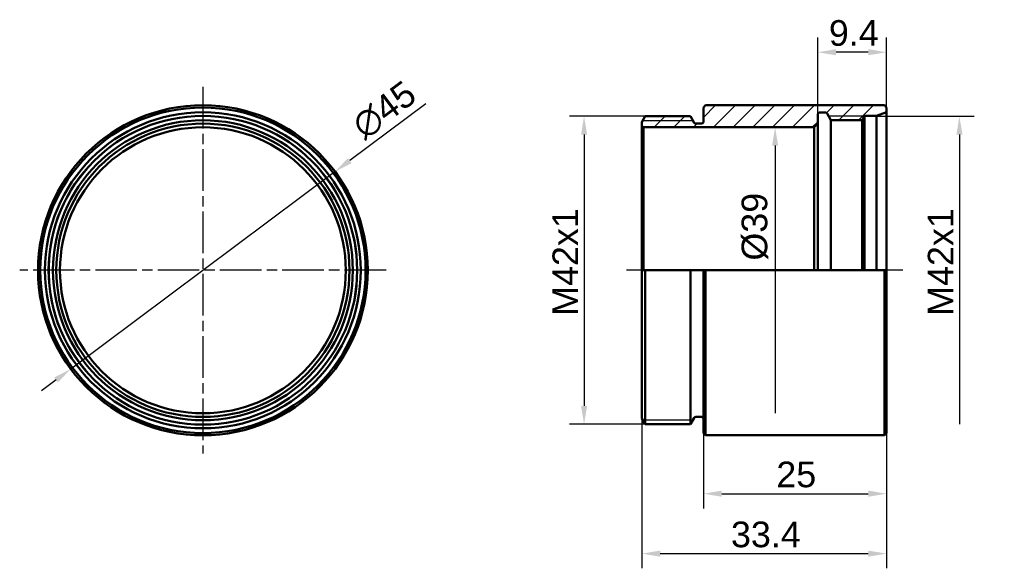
# Model space of a CAD drawing. Header units: millimetres. Extents: x 23 to 157, y 41 to 116.
import ezdxf

# ---------------------------------------------------------------- set-up
doc = ezdxf.new("R2010")
doc.units = ezdxf.units.MM
doc.linetypes.add('CHAIN', pattern=[0.3543, 0.2362, -0.0295, 0.0591, -0.0295])
for name, color, linetype, lineweight in [('Bemaßungen(DIN)', 179, 'Continuous', 25), ('Gewinde(DIN)', 179, 'Continuous', 25), ('Mittellinie(DIN)', 179, 'CHAIN', 25), ('Mittelpunktmarkierung(DIN)', 179, 'Continuous', 25), ('Schraffur', 179, 'Continuous', 9), ('Sichtbare Kanten(DIN)', 179, 'Continuous', 50)]:
    doc.layers.add(name, color=color, linetype=linetype, lineweight=lineweight)
doc.styles.add('STANDARD-BSI~0', font='arial.ttf')
doc.dimstyles.new('Katalogzeichnungen', dxfattribs={"dimtxt": 3.5, "dimasz": 2.5, "dimexe": 2, "dimexo": 0, "dimgap": 0.8, "dimtad": 1, "dimrnd": 1e-08, "dimdsep": 46, "dimtxsty": 'STANDARD-BSI~0', "dimcen": 0.09, "dimdle": 10, "dimclrd": 250, "dimclre": 250, "dimclrt": 250, "dimazin": 2, "dimtfac": 1, "dimtmove": 0, "dimatfit": 3, "dimfxl": 1, "dimtolj": 1, "dimtzin": 0, "dimlwd": 25, "dimlwe": 25, "dimarcsym": 0})

# ---------------------------------------------------------------- blocks, each defined once
blk = doc.blocks.new('*D5')
at = {"layer": 'Bemaßungen(DIN)', "color": 250, "linetype": 'Continuous', "lineweight": 25}
for p, q in [((108.02, 102.66), (97.67, 102.66)), ((99.67, 100.16), (99.67, 63.16)), ((108.02, 60.66), (97.67, 60.66))]:
    blk.add_line(p, q, dxfattribs=at)
at = {"layer": 'Bemaßungen(DIN)', "color": 250, "linetype": 'Continuous'}
for points in [[(99.26, 100.16), (100.09, 100.16), (99.67, 102.66)], [(99.26, 63.16), (100.09, 63.16), (99.67, 60.66)]]:
    blk.add_solid(points, dxfattribs=at)
at = {"layer": 'Defpoints', "color": 0, "linetype": 'Continuous'}
for p in [(108.02, 102.66), (99.67, 60.66), (108.02, 60.66)]:
    blk.add_point(p, dxfattribs=at)
at = {"layer": 'Bemaßungen(DIN)', "color": 250, "linetype": 'Continuous', "lineweight": 25, "insert": (95.36, 74.09), "char_height": 3.5, "attachment_point": 1, "rotation": 90, "style": 'STANDARD-BSI~0'}
blk.add_mtext('\\A1; \\fArial|b0|i0;\\H3.5000;M42x1', dxfattribs=at)
blk = doc.blocks.new('*D6')
at = {"layer": 'Bemaßungen(DIN)', "color": 250, "linetype": 'Continuous', "lineweight": 25}
for p, q in [((137.93, 102.66), (152.89, 102.66)), ((150.89, 100.16), (150.89, 60.66))]:
    blk.add_line(p, q, dxfattribs=at)
at = {"layer": 'Bemaßungen(DIN)', "color": 250, "linetype": 'Continuous'}
blk.add_solid([(150.48, 100.16), (151.31, 100.16), (150.89, 102.66)], dxfattribs=at)
at = {"layer": 'Defpoints', "color": 0, "linetype": 'Continuous'}
for p in [(137.93, 102.66), (137.93, 60.66), (150.89, 60.66)]:
    blk.add_point(p, dxfattribs=at)
at = {"layer": 'Bemaßungen(DIN)', "color": 250, "linetype": 'Continuous', "lineweight": 25, "insert": (146.58, 74.09), "char_height": 3.5, "attachment_point": 1, "rotation": 90, "style": 'STANDARD-BSI~0'}
blk.add_mtext('\\A1; \\fArial|b0|i0;\\H3.5000;M42x1', dxfattribs=at)
blk = doc.blocks.new('_None')
blk = doc.blocks.new('*D8')
at = {"layer": 'Bemaßungen(DIN)', "color": 250, "linetype": 'Continuous', "lineweight": 25}
for p, q in [((78.07, 104.35), (67.69, 96.61)), ((29.62, 68.2), (65.68, 95.11)), ((27.62, 66.7), (25.61, 65.21))]:
    blk.add_line(p, q, dxfattribs=at)
at = {"layer": 'Bemaßungen(DIN)', "color": 250, "linetype": 'Continuous'}
for points in [[(67.44, 96.94), (67.94, 96.27), (65.68, 95.11)], [(27.37, 67.04), (27.87, 66.37), (29.62, 68.2)]]:
    blk.add_solid(points, dxfattribs=at)
at = {"layer": 'Defpoints', "color": 0, "linetype": 'Continuous'}
for p in [(65.68, 95.11), (29.62, 68.2)]:
    blk.add_point(p, dxfattribs=at)
at = {"layer": 'Bemaßungen(DIN)', "color": 250, "linetype": 'Continuous', "lineweight": 25, "insert": (67.6, 102.24), "char_height": 3.5, "attachment_point": 1, "rotation": 36.7318, "style": 'STANDARD-BSI~0'}
blk.add_mtext('\\A1;∅45', dxfattribs=at)
blk = doc.blocks.new('*D9')
at = {"layer": 'Bemaßungen(DIN)', "color": 250, "linetype": 'Continuous', "lineweight": 25}
for p, q in [((107.56, 61.46), (107.56, 41.02)), ((140.96, 59.46), (140.96, 41.02)), ((110.06, 43.02), (138.46, 43.02))]:
    blk.add_line(p, q, dxfattribs=at)
at = {"layer": 'Bemaßungen(DIN)', "color": 250, "linetype": 'Continuous'}
for points in [[(110.06, 43.43), (110.06, 42.6), (107.56, 43.02)], [(138.46, 43.43), (138.46, 42.6), (140.96, 43.02)]]:
    blk.add_solid(points, dxfattribs=at)
at = {"layer": 'Defpoints', "color": 0, "linetype": 'Continuous'}
for p in [(107.56, 61.46), (140.96, 59.46), (140.96, 43.02)]:
    blk.add_point(p, dxfattribs=at)
at = {"layer": 'Bemaßungen(DIN)', "color": 250, "linetype": 'Continuous', "lineweight": 25, "insert": (119.72, 47.39), "char_height": 3.5, "attachment_point": 1, "style": 'STANDARD-BSI~0'}
blk.add_mtext('\\A1;33.4', dxfattribs=at)
blk = doc.blocks.new('*D10')
at = {"layer": 'Bemaßungen(DIN)', "color": 250, "linetype": 'Continuous', "lineweight": 25}
for p, q in [((131.56, 101.66), (131.56, 113.39)), ((140.96, 103.21), (140.96, 113.39)), ((138.46, 111.39), (134.06, 111.39))]:
    blk.add_line(p, q, dxfattribs=at)
at = {"layer": 'Bemaßungen(DIN)', "color": 250, "linetype": 'Continuous'}
for points in [[(134.06, 111.81), (134.06, 110.98), (131.56, 111.39)], [(138.46, 111.81), (138.46, 110.98), (140.96, 111.39)]]:
    blk.add_solid(points, dxfattribs=at)
at = {"layer": 'Defpoints', "color": 0, "linetype": 'Continuous'}
for p in [(131.56, 111.39), (140.96, 103.21), (131.56, 101.66)]:
    blk.add_point(p, dxfattribs=at)
at = {"layer": 'Bemaßungen(DIN)', "color": 250, "linetype": 'Continuous', "lineweight": 25, "insert": (133.08, 115.77), "char_height": 3.5, "attachment_point": 1, "style": 'STANDARD-BSI~0'}
blk.add_mtext('\\A1;9.4', dxfattribs=at)
blk = doc.blocks.new('*D11')
at = {"layer": 'Bemaßungen(DIN)', "color": 250, "linetype": 'Continuous', "lineweight": 25}
for p, q in [((115.96, 59.46), (115.96, 49.19)), ((140.96, 59.46), (140.96, 49.19)), ((118.46, 51.19), (138.46, 51.19))]:
    blk.add_line(p, q, dxfattribs=at)
at = {"layer": 'Bemaßungen(DIN)', "color": 250, "linetype": 'Continuous'}
for points in [[(118.46, 51.61), (118.46, 50.78), (115.96, 51.19)], [(138.46, 51.61), (138.46, 50.78), (140.96, 51.19)]]:
    blk.add_solid(points, dxfattribs=at)
at = {"layer": 'Defpoints', "color": 0, "linetype": 'Continuous'}
for p in [(115.96, 59.46), (140.96, 59.46), (140.96, 51.19)]:
    blk.add_point(p, dxfattribs=at)
at = {"layer": 'Bemaßungen(DIN)', "color": 250, "linetype": 'Continuous', "lineweight": 25, "insert": (125.91, 55.57), "char_height": 3.5, "attachment_point": 1, "style": 'STANDARD-BSI~0'}
blk.add_mtext('\\A1;25', dxfattribs=at)
blk = doc.blocks.new('*D12')
at = {"layer": 'Bemaßungen(DIN)', "color": 250, "linetype": 'Continuous', "lineweight": 25}
blk.add_line((125.74, 98.66), (125.74, 62.16), dxfattribs=at)
at = {"layer": 'Bemaßungen(DIN)', "color": 250, "linetype": 'Continuous'}
blk.add_solid([(125.33, 98.66), (126.16, 98.66), (125.74, 101.16)], dxfattribs=at)
at = {"layer": 'Defpoints', "color": 0, "linetype": 'Continuous'}
for p in [(125.74, 101.16), (125.74, 62.16), (125.74, 62.16)]:
    blk.add_point(p, dxfattribs=at)
at = {"layer": 'Bemaßungen(DIN)', "color": 250, "linetype": 'Continuous', "lineweight": 25, "insert": (121.17, 82.98), "char_height": 3.5, "attachment_point": 1, "rotation": 90, "style": 'STANDARD-BSI~0'}
blk.add_mtext('\\A1;\\fArial|b0|i0;\\H3.5000;Ø39', dxfattribs=at)

msp = doc.modelspace()

# ---------------------------------------------------------------- hatches: boundary and pattern name
at = {"layer": 'Schraffur'}
h = msp.add_hatch(dxfattribs=at)
h.set_pattern_fill('ANSI31', color=256, scale=15.24, style=0)
h.set_pattern_definition([(45, (0, 0), (-1.347038, 1.347038), [])])
edge = h.paths.add_edge_path()
edge.add_line((140.958, 103.856), (140.658, 104.156))
edge.add_line((140.658, 104.156), (116.258, 104.156))
edge.add_line((116.258, 104.156), (115.958, 103.856))
edge.add_line((115.958, 103.856), (115.958, 101.906))
edge.add_ellipse((115.708, 101.906), major_axis=(0.25, 0), ratio=1, start_angle=270, end_angle=360, ccw=False)
edge.add_line((115.708, 101.656), (114.918, 101.656))
edge.add_ellipse((114.918, 101.906), major_axis=(0, -0.25), ratio=1, start_angle=300, end_angle=360, ccw=False)
edge.add_line((114.701, 101.781), (114.196, 102.656))
edge.add_line((114.196, 102.656), (108.02, 102.656))
edge.add_line((108.02, 102.656), (107.558, 101.856))
edge.add_line((107.558, 101.856), (107.558, 101.356))
edge.add_line((107.558, 101.356), (107.758, 101.156))
edge.add_line((107.758, 101.156), (131.058, 101.156))
edge.add_line((131.058, 101.156), (131.558, 101.656))
edge.add_line((131.558, 101.656), (131.558, 102.906))
edge.add_ellipse((131.808, 102.906), major_axis=(-0.25, 0), ratio=1, start_angle=270, end_angle=360, ccw=False)
edge.add_line((131.808, 103.156), (132.614, 103.156))
edge.add_ellipse((132.614, 102.906), major_axis=(0, 0.25), ratio=1, start_angle=300, end_angle=360, ccw=False)
edge.add_line((132.83, 103.031), (133.36, 102.115))
edge.add_line((133.36, 102.115), (137.617, 102.115))
edge.add_line((137.617, 102.115), (137.958, 102.706))
edge.add_line((137.958, 102.706), (139.585, 102.706))
edge.add_line((139.585, 102.706), (140.958, 103.206))
edge.add_line((140.958, 103.206), (140.958, 103.856))

# ---------------------------------------------------------------- linework, layer by layer
at = {"layer": 'Gewinde(DIN)'}
for p, q in [((137.929, 102.656), (133.047, 102.656)), ((114.545, 102.051), (107.671, 102.051)), ((107.671, 61.262), (114.545, 61.262))]:
    msp.add_line(p, q, dxfattribs=at)
msp.add_arc((47.652, 81.656), 21, 350, 260, dxfattribs=at)
at = {"layer": 'Mittellinie(DIN)', "linetype": 'CHAIN', "ltscale": 23.990969}
msp.add_line((143.158, 81.656), (105.46, 81.656), dxfattribs=at)
at = {"layer": 'Mittelpunktmarkierung(DIN)', "linetype": 'CHAIN', "ltscale": 23.990969}
for p, q in [((47.652, 106.656), (47.652, 56.656)), ((72.652, 81.656), (22.652, 81.656))]:
    msp.add_line(p, q, dxfattribs=at)
at = {"layer": 'Sichtbare Kanten(DIN)'}
for p, q in [((116.258, 104.156), (115.958, 103.856)), ((115.958, 103.856), (115.958, 101.906)), ((140.658, 104.156), (116.258, 104.156)), ((140.958, 103.856), (140.658, 104.156)), ((140.958, 103.206), (140.958, 103.856)), ((108.02, 102.656), (107.558, 101.856)), ((114.196, 102.656), (108.02, 102.656)), ((114.701, 101.781), (114.196, 102.656)), ((131.558, 101.656), (131.558, 102.906)), ((131.808, 103.156), (132.614, 103.156)), ((132.83, 103.031), (133.36, 102.115)), ((137.617, 102.115), (137.958, 102.706)), ((137.958, 102.706), (139.585, 102.706)), ((137.958, 102.706), (137.958, 81.656)), ((139.585, 102.706), (140.958, 103.206)), ((139.585, 102.706), (139.585, 81.656)), ((140.958, 81.656), (140.958, 103.206)), ((107.558, 101.856), (107.558, 101.356)), ((107.558, 101.356), (107.758, 101.156)), ((107.558, 101.356), (107.558, 81.656)), ((107.758, 101.156), (131.058, 101.156)), ((107.758, 81.656), (107.758, 101.156)), ((115.708, 101.656), (114.918, 101.656)), ((131.058, 101.156), (131.558, 101.656)), ((131.058, 101.156), (131.058, 81.656)), ((131.558, 81.656), (131.558, 101.656)), ((133.36, 102.115), (137.617, 102.115)), ((133.36, 102.115), (133.36, 81.656)), ((137.617, 81.656), (137.617, 102.115)), ((107.558, 81.656), (108.02, 81.656)), ((107.558, 61.456), (107.558, 81.656)), ((108.02, 81.656), (114.196, 81.656)), ((108.02, 81.656), (108.02, 60.656)), ((114.196, 81.656), (114.701, 81.656)), ((114.196, 81.656), (114.196, 60.656)), ((114.701, 81.656), (114.918, 81.656)), ((114.918, 81.656), (115.708, 81.656)), ((115.708, 81.656), (115.958, 81.656)), ((115.958, 81.656), (116.258, 81.656)), ((115.958, 59.456), (115.958, 81.656)), ((116.258, 81.656), (140.658, 81.656)), ((116.258, 81.656), (116.258, 59.156)), ((140.658, 81.656), (140.958, 81.656)), ((140.658, 59.156), (140.658, 81.656)), ((140.958, 81.656), (140.958, 59.456)), ((107.558, 61.456), (108.02, 60.656)), ((114.196, 60.656), (108.02, 60.656)), ((114.701, 61.531), (114.196, 60.656)), ((114.918, 61.656), (115.708, 61.656)), ((115.958, 59.456), (116.258, 59.156)), ((140.658, 59.156), (116.258, 59.156)), ((140.958, 59.456), (140.658, 59.156))]:
    msp.add_line(p, q, dxfattribs=at)
for radius in [22.5, 22.2, 21.55, 21.05, 20.459, 20, 19.5]:
    msp.add_circle((47.652, 81.656), radius, dxfattribs=at)
for centre, start, end in [((131.808, 102.906), 90, 180), ((132.614, 102.906), 30, 90), ((114.918, 101.906), 210, 270), ((115.708, 101.906), 270, 0), ((114.918, 61.406), 90, 150), ((115.708, 61.406), 0, 90)]:
    msp.add_arc(centre, 0.25, start, end, dxfattribs=at)

# ---------------------------------------------------------------- dimensions: what is measured, and where the dimension line sits
at = {"layer": 'Bemaßungen(DIN)', "color": 250, "linetype": 'Continuous', "lineweight": 25}
for base, p1, p2, picture, middle in [((131.558, 111.393), (140.958, 103.206), (131.558, 101.656), '*D10', (136.258, 111.393)), ((140.958, 43.018), (107.558, 61.456), (140.958, 59.456), '*D9', (124.258, 43.018)), ((140.958, 51.194), (115.958, 59.456), (140.958, 59.456), '*D11', (128.458, 51.194))]:
    dim = msp.add_linear_dim(base=base, p1=p1, p2=p2, dimstyle='Katalogzeichnungen', override={"dimgap": 0.8, "dimdec": 2, "dimtol": 0, "dimlim": 0, "dimtp": 0, "dimtm": 0, "dimtdec": 2, "dimtofl": 0, "dimatfit": 1}, dxfattribs=at)
    dim.commit()
    dim.dimension.update_dxf_attribs({"geometry": picture, "text_midpoint": middle, "dimtype": 160})
dim = msp.add_diameter_dim_2p(p1=(29.62, 68.2), p2=(65.685, 95.113), dimstyle='Katalogzeichnungen', override={"dimgap": 0.8, "dimdec": 2, "dimlfac": 1, "dimtol": 0, "dimlim": 0, "dimtp": 0, "dimtm": 0, "dimtdec": 2}, dxfattribs=at)
dim.commit()
dim.dimension.update_dxf_attribs({"geometry": '*D8', "text_midpoint": (72.273, 103.379)})
for base, p1, p2, text, override, picture, middle in [((99.675, 60.656), (108.02, 102.656), (108.02, 60.656), ' \\fArial|b0|i0;\\H3.5000;M42x1', {"dimgap": 0.8, "dimdec": 2, "dimtol": 0, "dimlim": 0, "dimtp": 0, "dimtm": 0, "dimtdec": 2, "dimtofl": 0, "dimatfit": 1}, '*D5', (99.675, 81.656)), ((150.895, 60.657), (137.929, 102.656), (137.929, 60.657), ' \\fArial|b0|i0;\\H3.5000;M42x1', {"dimgap": 0.8, "dimdec": 2, "dimblk2": 'None', "dimsah": 1, "dimdle": 0, "dimse2": 1, "dimtol": 0, "dimlim": 0, "dimtp": 0, "dimtm": 0, "dimtdec": 2, "dimtofl": 0, "dimatfit": 1}, '*D6', (150.895, 81.656)), ((125.744, 62.156), (125.744, 101.156), (125.744, 62.156), '\\fArial|b0|i0;\\H3.5000;Ø<>', {"dimgap": 0.8, "dimdec": 2, "dimblk2": 'None', "dimsah": 1, "dimdle": 0, "dimse1": 1, "dimse2": 1, "dimtol": 0, "dimlim": 0, "dimtp": 0, "dimtm": 0, "dimtdec": 2, "dimtofl": 0, "dimatfit": 1}, '*D12', (125.744, 87.391))]:
    dim = msp.add_linear_dim(base=base, p1=p1, p2=p2, angle=90, text=text, dimstyle='Katalogzeichnungen', override=override, dxfattribs=at)
    dim.commit()
    dim.dimension.update_dxf_attribs({"geometry": picture, "text_midpoint": middle, "dimtype": 160})

doc.saveas('drawing.dxf')
